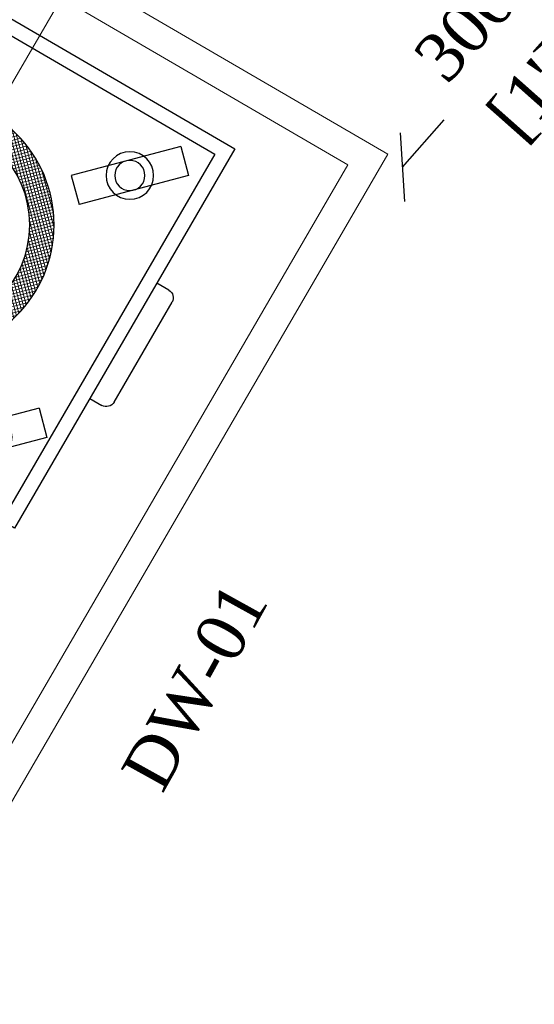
# Model space of a CAD drawing. Header units: millimetres. Extents: x 31882 to 271790, y -35693 to 24917.
# Tile 245 of 256: x 99349 to 99880, y 16362 to 17377. Entities that reach past the tile are written whole.
import ezdxf

# ---------------------------------------------------------------- set-up
doc = ezdxf.new("R2010")
doc.units = ezdxf.units.MM
doc.header["$MEASUREMENT"] = 0
for name, color, linetype, lineweight in [('A - TEXT', 7, 'Continuous', 13), ('A_ FURN', 44, 'Continuous', 20), ('CKD Equipments', 252, 'Continuous', 0)]:
    doc.layers.add(name, color=color, linetype=linetype, lineweight=lineweight)
doc.layers.add('KIT EQUIPMENT', color=7, linetype='Continuous')
doc.layers.add('kitchen equip1', color=8, linetype='Continuous')
doc.styles.add('CKD_Dimension Text', font='BOOKOS.TTF', dxfattribs={"height": 50})

# ---------------------------------------------------------------- blocks, each defined once
blk = doc.blocks.new('G$C46422E3B')
at = {"layer": 'A_ FURN', "ltscale": 2}
h = blk.add_hatch(dxfattribs=at)
h.set_pattern_fill('ANSI37', color=15)
h.set_pattern_definition([(45, (111347.439, 475109.8173), (-2.24506403, 2.24506403), []), (135, (111347.439, 475109.8173), (-2.24506403, -2.24506403), [])])
edge = h.paths.add_edge_path()
edge.add_arc((131.7, 131.7), 131.7, 0, 360)
edge = h.paths.add_edge_path(flags=17)
edge.add_arc((131.7, 131.7), 106.7, 0, 360)
at = {"layer": 'kitchen equip1'}
for radius in [131.7, 106.7]:
    blk.add_circle((131.7, 131.7), radius, dxfattribs=at)
blk = doc.blocks.new('G$C95EA696C')
at = {"layer": 'KIT EQUIPMENT', "color": 36}
for p, q in [((18.8, 373.6), (101, 455.8)), ((101, 455.8), (122.9, 433.9)), ((326, 367.4), (408.2, 449.6)), ((408.2, 449.6), (430.1, 427.7)), ((40.7, 351.7), (122.9, 433.9)), ((347.9, 345.5), (430.1, 427.7)), ((18.8, 373.6), (40.7, 351.7)), ((326, 367.4), (347.9, 345.5)), ((25.9, 72.7), (108, 154.8)), ((108, 154.8), (129.9, 132.9)), ((331, 63.4), (413.1, 145.5)), ((413.1, 145.5), (435, 123.6)), ((47.8, 50.8), (129.9, 132.9)), ((352.9, 41.5), (435, 123.6)), ((25.9, 72.7), (47.8, 50.8)), ((331, 63.4), (352.9, 41.5)), ((159.4, 9.1), (159.4, 23.5)), ((296.1, 23.5), (296.1, 9.1)), ((287, 0), (168.5, 0))]:
    blk.add_line(p, q, dxfattribs=at)
blk.add_lwpolyline([(296.1, 473.5), (296.1, 483, 0.414214), (287, 492.1), (168.5, 492.1, 0.414214), (159.4, 483), (159.4, 473.5)], format="xyb", dxfattribs=at)
for points in [[(0, 23.5), (450, 23.5), (450, 473.5), (0, 473.5)], [(15, 38.5), (435, 38.5), (435, 458.5), (15, 458.5)]]:
    blk.add_lwpolyline(points, close=True, dxfattribs=at)
for centre, radius in [((70.8, 403.7), 24.4), ((70.8, 403.7), 15.5), ((378, 397.5), 24.4), ((378, 397.5), 15.5), ((231.2, 257.4), 75), ((231.2, 257.4), 70), ((77.9, 102.8), 24.4), ((77.9, 102.8), 15.5), ((383, 93.5), 24.4), ((383, 93.5), 15.5)]:
    blk.add_circle(centre, radius, dxfattribs=at)
for centre, start, end in [((168.5, 9.1), 180, 270), ((287, 9.1), 270, 0)]:
    blk.add_arc(centre, 9.11, start, end, dxfattribs=at)
blk = doc.blocks.new('_Oblique')
at = {"color": 0, "linetype": 'ByBlock', "lineweight": -2}
blk.add_line((-0.5, -0.5), (0.5, 0.5), dxfattribs=at)

msp = doc.modelspace()

# ---------------------------------------------------------------- linework, layer by layer
at = {"color": 150, "ltscale": 0.25}
for p, q in [((99743.5, 17225.4), (99786.8, 17274.3)), ((99743.3, 17225.5), (99743.5, 17225.4))]:
    msp.add_line(p, q, dxfattribs=at)
at = {"layer": 'CKD Equipments'}
msp.add_line((99406.8, 17425.8), (98815.5, 16408.9), dxfattribs=at)
for points in [[(98579.9, 16743.7), (99085.2, 17612.8), (99728.4, 17238.8), (99121.9, 16195.9), (98478.8, 16569.9)], [(98520, 16580.8), (99096.1, 17571.5), (99687.1, 17227.9), (99111, 16237.1)]]:
    msp.add_lwpolyline(points, close=True, dxfattribs=at)

# ---------------------------------------------------------------- block references
at = {"color": 150, "xscale": 49.99999999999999, "yscale": 50, "zscale": 50, "rotation": 228.4600000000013}
msp.add_blockref('_Oblique', (99743.5, 17225.4), dxfattribs=at)
at = {"layer": 'CKD Equipments', "ltscale": 0.25, "xscale": -1.005552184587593, "yscale": 1.005552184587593, "zscale": 1.005552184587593, "rotation": 59.8210809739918}
for name, p in [('G$C95EA696C', (99591, 17232.5, -57283.6)), ('G$C46422E3B', (99432.7, 17213.8))]:
    msp.add_blockref(name, p, dxfattribs=at)

# ---------------------------------------------------------------- texts
at = {"color": 7, "ltscale": 0.25, "char_height": 50, "attachment_point": 5, "rotation": 48.46, "style": 'CKD_Dimension Text'}
for s, insert in [('\\A1;300', (99808.6, 17368)), ("\\A1;[1']", (99883.8, 17301.4))]:
    msp.add_mtext(s, dxfattribs=dict(at, insert=insert))
at = {"layer": 'A - TEXT', "ltscale": 0.25, "insert": (99451.9, 16602.7), "char_height": 50.28, "width": 955.328, "attachment_point": 1, "rotation": 61.0356, "style": 'CKD_Dimension Text'}
msp.add_mtext('DW-01', dxfattribs=at)

doc.saveas('drawing.dxf')
